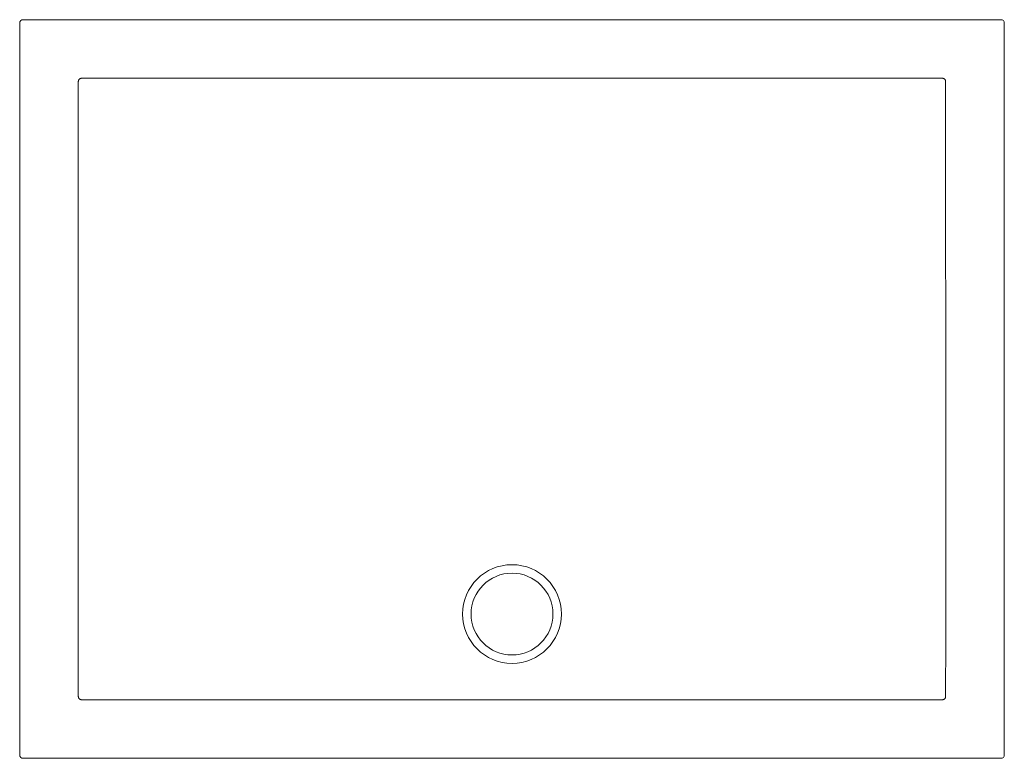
# Model space of a CAD drawing. Header units: millimetres. Extents: x 3754.62 to 3755.82, y 2455.17 to 2456.07.
import ezdxf

# ---------------------------------------------------------------- set-up
doc = ezdxf.new("R2010")
doc.units = ezdxf.units.MM
doc.layers.add('SANINDUSA', color=3, linetype='Continuous')

msp = doc.modelspace()

# ---------------------------------------------------------------- linework, layer by layer
at = {"layer": 'SANINDUSA', "linetype": 'Continuous', "lineweight": 15}
for p, q in [((3754.6188, 2456.0666), (3754.6188, 2455.172)), ((3755.8174, 2456.0706), (3754.6228, 2456.0706)), ((3755.8214, 2455.172), (3755.8214, 2456.0666)), ((3754.6228, 2455.168), (3755.8174, 2455.168))]:
    msp.add_line(p, q, dxfattribs=at)
at = {"layer": 'SANINDUSA', "linetype": 'Continuous', "lineweight": 15, "flags": 128}
for points in [[(3754.6904, 2455.9939), (3754.6904, 2455.9859), (3754.6904, 2455.9539), (3754.6904, 2455.8259), (3754.6904, 2455.7055), (3754.6904, 2455.5851), (3754.6904, 2455.5851), (3754.6904, 2455.4647), (3754.6904, 2455.3443)], [(3755.2201, 2455.999), (3755.2121, 2455.999), (3755.1801, 2455.999), (3755.0521, 2455.999), (3754.6955, 2455.999)], [(3755.7447, 2455.999), (3755.7367, 2455.999), (3755.7047, 2455.999), (3755.5767, 2455.999), (3755.2201, 2455.999)], [(3755.7498, 2455.3443), (3755.7498, 2455.3523), (3755.7498, 2455.3843), (3755.7498, 2455.5123), (3755.7497, 2455.9939)]]:
    msp.add_lwpolyline(points, dxfattribs=at)
at = {"layer": 'SANINDUSA', "linetype": 'Continuous', "lineweight": 15}
for radius in [0.0603, 0.05]:
    msp.add_circle((3755.2201, 2455.3443), radius, dxfattribs=at)
for centre, major_axis in [((3754.6228, 2456.0666), (-0.00283, 0.00283)), ((3755.8174, 2456.0666), (0.00283, 0.00283)), ((3754.6228, 2455.172), (-0.00283, -0.00283)), ((3755.8174, 2455.172), (0.00283, -0.00283))]:
    msp.add_ellipse(centre, major_axis=major_axis, ratio=0.999695, start_param=5.497939, end_param=7.068431, dxfattribs=at)
for points, knots in [([(3754.6941, 2455.999), (3754.6939, 2455.999), (3754.6937, 2455.9989), (3754.6932, 2455.9988), (3754.6929, 2455.9988), (3754.6925, 2455.9986), (3754.6923, 2455.9985), (3754.6919, 2455.9982), (3754.6917, 2455.998), (3754.6912, 2455.9975), (3754.6909, 2455.9971), (3754.6906, 2455.9964), (3754.6905, 2455.9962), (3754.6904, 2455.9957), (3754.6904, 2455.9955), (3754.6904, 2455.9952)], [0, 0, 0, 0, 0.125, 0.125, 0.25, 0.25, 0.375, 0.375, 0.5, 0.5, 0.75, 0.75, 0.875, 0.875, 1, 1, 1, 1]), ([(3755.7497, 2455.9952), (3755.7497, 2455.9955), (3755.7497, 2455.9957), (3755.7496, 2455.9962), (3755.7496, 2455.9964), (3755.7494, 2455.9969), (3755.7493, 2455.9971), (3755.749, 2455.9975), (3755.7488, 2455.9977), (3755.7483, 2455.9982), (3755.7479, 2455.9985), (3755.7472, 2455.9988), (3755.747, 2455.9988), (3755.7465, 2455.9989), (3755.7463, 2455.999), (3755.746, 2455.999)], [0, 0, 0, 0, 0.125, 0.125, 0.25, 0.25, 0.375, 0.375, 0.5, 0.5, 0.75, 0.75, 0.875, 0.875, 1, 1, 1, 1]), ([(3754.6904, 2455.2434), (3754.6904, 2455.2431), (3754.6904, 2455.2429), (3754.6905, 2455.2424), (3754.6906, 2455.2422), (3754.6908, 2455.2417), (3754.6909, 2455.2415), (3754.6912, 2455.2411), (3754.6913, 2455.2409), (3754.6919, 2455.2404), (3754.6923, 2455.2401), (3754.6929, 2455.2398), (3754.6932, 2455.2398), (3754.6937, 2455.2397), (3754.6939, 2455.2396), (3754.6941, 2455.2396)], [0, 0, 0, 0, 0.125, 0.125, 0.25, 0.25, 0.375, 0.375, 0.5, 0.5, 0.75, 0.75, 0.875, 0.875, 1, 1, 1, 1]), ([(3755.746, 2455.2396), (3755.7463, 2455.2396), (3755.7465, 2455.2397), (3755.747, 2455.2398), (3755.7472, 2455.2398), (3755.7477, 2455.24), (3755.7479, 2455.2401), (3755.7483, 2455.2404), (3755.7485, 2455.2406), (3755.749, 2455.2411), (3755.7493, 2455.2415), (3755.7496, 2455.2422), (3755.7496, 2455.2424), (3755.7497, 2455.2429), (3755.7497, 2455.2431), (3755.7497, 2455.2434)], [0, 0, 0, 0, 0.125, 0.125, 0.25, 0.25, 0.375, 0.375, 0.5, 0.5, 0.75, 0.75, 0.875, 0.875, 1, 1, 1, 1]), ([(3754.6955, 2455.2396), (3754.7392, 2455.2396), (3754.7829, 2455.2396), (3754.8704, 2455.2396), (3754.9141, 2455.2396), (3754.9796, 2455.2396), (3755.0015, 2455.2396), (3755.0452, 2455.2396), (3755.0671, 2455.2396), (3755.1108, 2455.2396), (3755.1327, 2455.2395), (3755.1654, 2455.2395), (3755.1764, 2455.2395), (3755.1982, 2455.2395), (3755.2092, 2455.2395), (3755.231, 2455.2395), (3755.2419, 2455.2395), (3755.2638, 2455.2395), (3755.2747, 2455.2395), (3755.3075, 2455.2395), (3755.3294, 2455.2396), (3755.3731, 2455.2396), (3755.3949, 2455.2396), (3755.4387, 2455.2396), (3755.4605, 2455.2396), (3755.5261, 2455.2396), (3755.5698, 2455.2396), (3755.6572, 2455.2396), (3755.701, 2455.2396), (3755.7447, 2455.2396)], [0, 0, 0, 0, 0.125, 0.125, 0.25, 0.25, 0.3125, 0.3125, 0.375, 0.375, 0.4375, 0.4375, 0.46875, 0.46875, 0.5, 0.5, 0.53125, 0.53125, 0.5625, 0.5625, 0.625, 0.625, 0.6875, 0.6875, 0.75, 0.75, 0.875, 0.875, 1, 1, 1, 1])]:
    msp.add_open_spline(points, degree=3, knots=knots, dxfattribs=at)
for points in [[(3754.6904, 2455.9952), (3754.6904, 2455.9948), (3754.6904, 2455.9943), (3754.6904, 2455.9939)], [(3754.6955, 2455.999), (3754.695, 2455.999), (3754.6946, 2455.999), (3754.6941, 2455.999)], [(3755.746, 2455.999), (3755.7456, 2455.999), (3755.7451, 2455.999), (3755.7447, 2455.999)], [(3755.7497, 2455.9939), (3755.7497, 2455.9943), (3755.7497, 2455.9948), (3755.7497, 2455.9952)], [(3754.6904, 2455.3443), (3754.6904, 2455.3111), (3754.6904, 2455.2779), (3754.6904, 2455.2447)], [(3755.7497, 2455.2447), (3755.7498, 2455.2779), (3755.7498, 2455.3111), (3755.7498, 2455.3443)], [(3754.6904, 2455.2447), (3754.6904, 2455.2443), (3754.6904, 2455.2438), (3754.6904, 2455.2434)], [(3755.7497, 2455.2434), (3755.7497, 2455.2438), (3755.7497, 2455.2443), (3755.7497, 2455.2447)], [(3754.6941, 2455.2396), (3754.6946, 2455.2396), (3754.695, 2455.2396), (3754.6955, 2455.2396)], [(3755.7447, 2455.2396), (3755.7451, 2455.2396), (3755.7456, 2455.2396), (3755.746, 2455.2396)]]:
    msp.add_open_spline(points, degree=3, dxfattribs=at)

doc.saveas('drawing.dxf')
